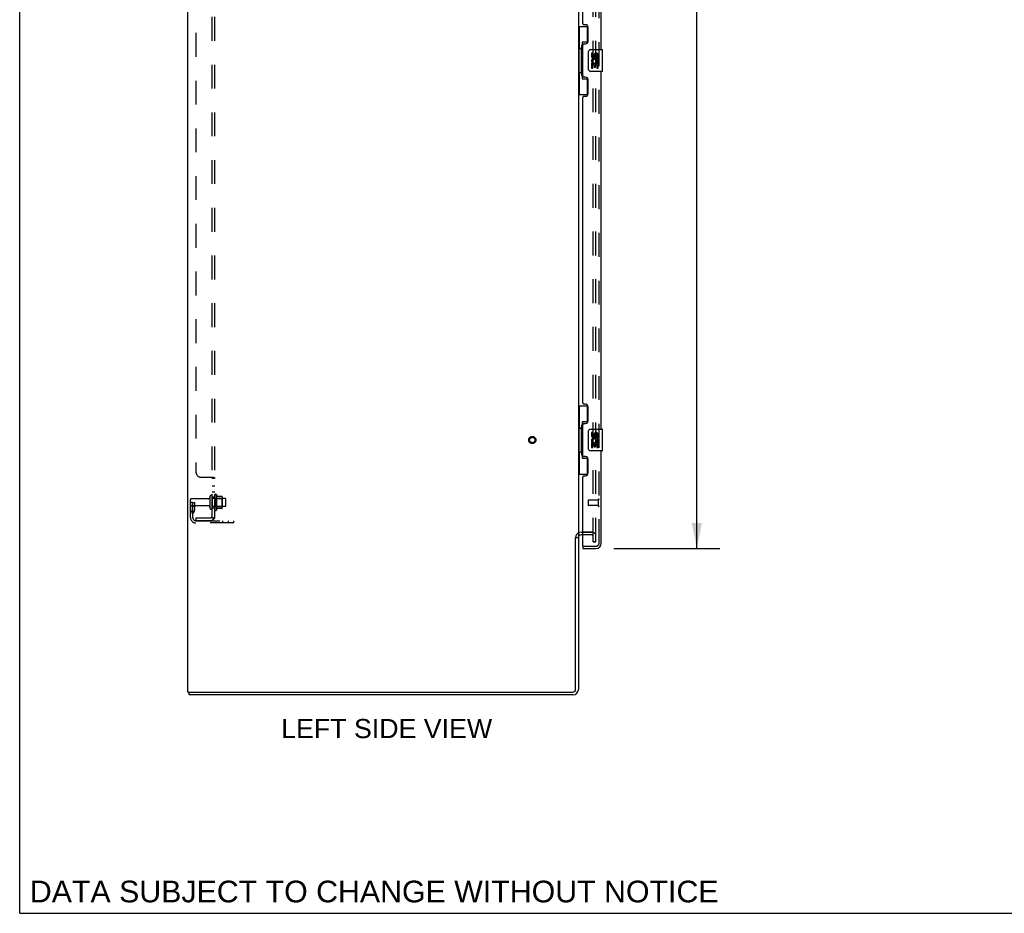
# Model space of a CAD drawing. Header units: inches. Extents: x 0 to 200, y 0 to 129.
# Tile 1 of 30: x 0 to 45, y 0 to 41. Entities that reach past the tile are written whole.
import ezdxf

# ---------------------------------------------------------------- set-up
doc = ezdxf.new("R2010")
doc.units = ezdxf.units.IN
doc.header["$LTSCALE"] = 11
doc.header["$MEASUREMENT"] = 0
doc.linetypes.add('HIDDEN', pattern=[0.2, 0.1, -0.1])
doc.layers.get('0').update_dxf_attribs({"linetype": 'CONTINUOUS'})
for name, color, linetype in [('DEFAULT_2', 8, 'HIDDEN'), ('DIMENSIONS', 7, 'CONTINUOUS'), ('MAIN_ENCLOSURE_DOOR_ASSEMBLY', 7, 'CONTINUOUS'), ('SUBPANEL', 7, 'CONTINUOUS')]:
    doc.layers.add(name, color=color, linetype=linetype)
doc.styles.get("Standard").update_dxf_attribs({"font": 'arial.ttf'})
doc.dimstyles.new('DIMSTYLE_1', dxfattribs={"dimtxt": 0.882353, "dimasz": 1.176471, "dimexe": 0.09, "dimexo": 0.07, "dimgap": 0.0375, "dimtad": 0, "dimtih": 1, "dimtoh": 1, "dimzin": 4, "dimdsep": 46, "dimtxsty": 'Standard', "dimblk": '_FILLED', "dimblk1": '_FILLED', "dimblk2": '_FILLED', "dimcen": 0.09, "dimazin": 1, "dimtfac": 1, "dimtdec": 3, "dimtofl": 0, "dimtmove": 0, "dimatfit": 3, "dimldrblk": '_FILLED', "dimfxl": 0, "dimtolj": 1, "dimtzin": 4, "dimarcsym": 0})

# ---------------------------------------------------------------- blocks, each defined once
blk = doc.blocks.new('_FILLED')
at = {"color": 0, "linetype": 'ByBlock'}
blk.add_solid([(0, 0), (-1, 0.2), (-1, -0.2)], dxfattribs=at)
blk = doc.blocks.new('*D2')
at = {"layer": 'DIMENSIONS', "color": 2, "linetype": 'Continuous'}
for p, q in [((27.382, 79.324), (32.265, 79.324)), ((31.207, 79.324), (31.207, 49.581)), ((31.207, 16.824), (31.207, 46.492)), ((27.382, 16.824), (32.265, 16.824))]:
    blk.add_line(p, q, dxfattribs=at)
at = {"layer": 'DIMENSIONS', "color": 2, "linetype": 'Continuous', "xscale": 1.1764705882, "yscale": 1.1764705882, "zscale": 1.1764705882}
for p, rotation in [((31.207, 79.324), 90), ((31.207, 16.824), 270)]:
    blk.add_blockref('_FILLED', p, dxfattribs=dict(at, rotation=rotation))
at = {"layer": 'DIMENSIONS', "color": 2, "linetype": 'Continuous', "insert": (31.207, 49.139), "char_height": 0.8824, "width": 3.69342, "attachment_point": 2, "line_spacing_factor": 0.9}
blk.add_mtext('62.50\\PDOOR', dxfattribs=at)

msp = doc.modelspace()

# ---------------------------------------------------------------- linework, layer by layer
at = {"color": 7, "linetype": 'Continuous'}
for p, q in [((0, 0), (0, 129.4118)), ((7.7471, 10.1993), (7.7471, 81.9493)), ((25.7471, 78.7931), (25.7471, 17.3556)), ((25.6221, 10.3243), (25.6221, 17.3179)), ((25.6284, 17.3243), (25.7471, 17.3243)), ((25.7471, 17.3243), (25.7471, 10.3243)), ((25.8721, 17.5744), (25.9511, 17.5744)), ((25.9511, 17.4493), (25.8721, 17.4493)), ((7.7471, 10.1993), (25.4971, 10.1993)), ((7.8096, 10.0743), (7.8096, 10.1993)), ((25.4971, 10.0743), (7.8096, 10.0743)), ((0, 0), (200, 0))]:
    msp.add_line(p, q, dxfattribs=at)
for centre, radius, start, end in [((25.8721, 17.3243), 0.125, 90, 180), ((25.4971, 10.3243), 0.25, 270, 360), ((25.4971, 10.3243), 0.125, 270, 360)]:
    msp.add_arc(centre, radius, start, end, dxfattribs=at)
at = {"color": 3, "linetype": 'Continuous'}
msp.add_arc((25.8721, 17.3243), 0.25, 90, 119.60905, dxfattribs=at)
at = {"layer": 'DEFAULT_2', "color": 8, "linetype": 'HIDDEN'}
for p, q in [((26.4346, 17.1369), (26.4346, 79.0117)), ((26.5596, 17.1369), (26.5596, 79.0117)), ((7.8721, 18.2481), (7.8721, 19.0853)), ((8.7036, 19.1153), (7.9021, 19.1153)), ((8.7661, 19.2138), (8.7661, 18.6848)), ((8.8721, 19.2138), (8.8721, 18.6848)), ((9.4671, 19.1323), (8.8721, 19.1323)), ((8.9971, 19.2834), (8.9971, 18.6152)), ((9.0171, 19.1328), (8.9971, 19.1528)), ((9.0171, 19.1328), (9.3131, 19.1328)), ((9.0171, 19.1328), (9.0171, 18.7658)), ((9.0671, 19.3051), (9.0671, 18.5935)), ((9.3226, 19.2268), (9.095, 19.2268)), ((9.3131, 19.1328), (9.3331, 19.1528)), ((9.3131, 19.1328), (9.3131, 18.7658)), ((9.3331, 19.2049), (9.3331, 18.6937)), ((9.4971, 18.7963), (9.4971, 19.1023)), ((7.9761, 18.9493), (7.8721, 18.9493)), ((8.7036, 18.7833), (7.9021, 18.7833)), ((7.9621, 18.6088), (7.9621, 18.9493)), ((7.9621, 18.7743), (8.0661, 18.7743)), ((7.9761, 18.9493), (8.0661, 18.9493)), ((7.9761, 18.2481), (7.9761, 18.9493)), ((8.0661, 18.6088), (8.0661, 18.9493)), ((9.4671, 18.7663), (8.8721, 18.7663)), ((9.0171, 18.7658), (8.9971, 18.7458)), ((9.0171, 18.7658), (9.3131, 18.7658)), ((9.3226, 18.6718), (9.095, 18.6718)), ((9.3131, 18.7658), (9.3331, 18.7458)), ((7.9602, 18.6029), (7.9113, 18.535)), ((8.0446, 18.5422), (7.9957, 18.4742)), ((8.1186, 18.1056), (9.8721, 18.1056)), ((9.8721, 18.0016), (8.1186, 18.0016)), ((9.3691, 18.0016), (9.3691, 18.1056)), ((9.6251, 18.0016), (9.6251, 18.1056)), ((9.8721, 18.0016), (9.8721, 18.1056)), ((25.8721, 17.5743), (26.3721, 17.5743)), ((26.3721, 17.5744), (25.9511, 17.5744)), ((26.3721, 17.4493), (25.9511, 17.4493)), ((26.5596, 17.1369), (26.4346, 17.1369)), ((26.4346, 17.1368), (26.5596, 17.1368))]:
    msp.add_line(p, q, dxfattribs=at)
for radius in [0.1635, 0.124]:
    msp.add_circle((23.6221, 21.8243), radius, dxfattribs=at)
for centre, radius, start, end in [((7.9021, 19.0853), 0.03, 90, 180), ((8.7036, 19.1778), 0.0625, 270, 360), ((8.8191, 19.2138), 0.053, 360, 180), ((9.0355, 19.2834), 0.0384, 34.44966, 180), ((8.467, 18.9493), 0.6977, 23.96793, 30.66313), ((9.1137, 19.2368), 0.01, 203.96793, 270), ((9.3226, 19.2168), 0.01, 5.19383, 90), ((9.1919, 19.2049), 0.1412, 0, 5.20805), ((9.4671, 19.1023), 0.03, 359.99999, 90), ((7.9021, 18.8133), 0.03, 180, 270), ((7.9521, 18.6088), 0.01, 324.24611, 360), ((7.9521, 18.6088), 0.114, 324.24611, 360), ((8.7036, 18.7208), 0.0625, 0, 90), ((8.8191, 18.6848), 0.053, 180, 0), ((9.0355, 18.6152), 0.0384, 180, 325.55034), ((8.467, 18.9493), 0.6977, 329.33687, 336.03207), ((9.1137, 18.6618), 0.01, 90, 156.03207), ((9.3226, 18.6818), 0.01, 270, 354.80617), ((9.1919, 18.6937), 0.1412, 354.79195, 360), ((9.4671, 18.7963), 0.03, 270, 0.00001), ((8.0801, 18.4135), 0.208, 144.24611, 180), ((8.1186, 18.2481), 0.2465, 180, 270), ((8.0801, 18.4135), 0.104, 144.24611, 180), ((8.1186, 18.2481), 0.1425, 180, 270), ((25.8721, 17.3243), 0.25, 119.60905, 180), ((26.3721, 17.3868), 0.1875, 0, 90), ((26.3721, 17.3868), 0.0625, 0, 90)]:
    msp.add_arc(centre, radius, start, end, dxfattribs=at)
at = {"layer": 'MAIN_ENCLOSURE_DOOR_ASSEMBLY', "color": 8, "linetype": 'HIDDEN'}
for p, q in [((26.7011, 17.0708), (26.7011, 79.0778)), ((26.6581, 19.0703), (26.6581, 18.7863)), ((26.2011, 19.0423), (26.2011, 18.8143)), ((26.6581, 19.0523), (26.2111, 19.0523)), ((26.6581, 18.8043), (26.2111, 18.8043)), ((25.9711, 16.9283), (26.5586, 16.9283))]:
    msp.add_line(p, q, dxfattribs=at)
at = {"layer": 'MAIN_ENCLOSURE_DOOR_ASSEMBLY', "color": 3, "linetype": 'Continuous'}
for p, q in [((26.8051, 39.8243), (26.8051, 56.3243)), ((25.9511, 41.0318), (25.9511, 55.1168)), ((26.0711, 40.9718), (26.0111, 40.9718)), ((26.2011, 40.2218), (26.2011, 40.8418)), ((25.9511, 38.6168), (25.9511, 40.0318)), ((26.0111, 40.0918), (26.0711, 40.0918)), ((26.8051, 22.3243), (26.8051, 38.8243)), ((26.0711, 38.5568), (26.0111, 38.5568)), ((26.2011, 37.8068), (26.2011, 38.4268)), ((26.0111, 37.6768), (26.0711, 37.6768)), ((25.9511, 23.5318), (25.9511, 37.6168)), ((26.0711, 23.4718), (26.0111, 23.4718)), ((26.2011, 22.7218), (26.2011, 23.3418)), ((25.9511, 21.1168), (25.9511, 22.5318)), ((26.0111, 22.5918), (26.0711, 22.5918)), ((26.0711, 21.0568), (26.0111, 21.0568)), ((26.2011, 20.3068), (26.2011, 20.9268)), ((26.8051, 17.0708), (26.8051, 21.3243)), ((25.9511, 16.9483), (25.9511, 20.1168)), ((26.0111, 20.1768), (26.0711, 20.1768)), ((25.9511, 16.8243), (26.5586, 16.8243))]:
    msp.add_line(p, q, dxfattribs=at)
at = {"layer": 'MAIN_ENCLOSURE_DOOR_ASSEMBLY', "color": 7, "linetype": 'Continuous'}
for p, q in [((25.7471, 40.8993), (26.1876, 40.8993)), ((25.7861, 40.8993), (25.7861, 39.8743)), ((26.1511, 40.8993), (26.1511, 40.1194)), ((26.1511, 40.1643), (25.9241, 40.1643)), ((25.9241, 40.1643), (25.9241, 38.4843)), ((25.7645, 39.8743), (25.8871, 39.8743)), ((25.7645, 39.8743), (25.7645, 38.7743)), ((25.8871, 39.9046), (25.8871, 39.925)), ((25.8871, 38.7743), (25.8871, 39.8743)), ((26.2102, 38.9243), (26.2102, 39.7243)), ((26.3101, 39.8243), (26.8501, 39.8243)), ((26.4107, 39.6701), (26.3478, 39.6701)), ((26.3478, 39.6701), (26.3478, 39.5338)), ((26.4107, 39.5338), (26.4107, 39.6701)), ((26.4758, 39.5963), (26.4758, 39.5273)), ((26.5364, 39.5338), (26.5364, 39.5758)), ((26.5993, 39.5758), (26.5993, 39.4395)), ((26.6621, 39.4395), (26.6621, 39.5758)), ((26.8651, 38.8393), (26.8651, 39.8093)), ((26.366, 39.2089), (26.3478, 39.2089)), ((26.3478, 39.2089), (26.3478, 38.9785)), ((26.4004, 39.2089), (26.4278, 39.2281)), ((26.4004, 39.2089), (26.6621, 39.2089)), ((26.4107, 39.146), (26.4758, 39.146)), ((26.4107, 38.9785), (26.4107, 39.146)), ((26.4758, 39.146), (26.4758, 39.0099)), ((26.5364, 39.146), (26.5993, 39.146)), ((26.5364, 39.0099), (26.5364, 39.146)), ((26.5915, 39.2448), (26.6492, 39.2199)), ((26.5993, 39.4395), (26.6621, 39.4395)), ((26.5993, 39.146), (26.5993, 38.9785)), ((26.6621, 38.9785), (26.6621, 39.2089)), ((25.7645, 38.7743), (25.8871, 38.7743)), ((25.7861, 38.7743), (25.7861, 37.7493)), ((25.8871, 38.7236), (25.8871, 38.744)), ((26.8501, 38.8243), (26.3101, 38.8243)), ((26.3478, 38.9785), (26.4107, 38.9785)), ((26.4758, 39.0099), (26.5364, 39.0099)), ((26.5993, 38.9785), (26.6621, 38.9785)), ((25.9241, 38.4843), (26.1511, 38.4843)), ((26.1511, 38.5292), (26.1511, 37.7493)), ((25.7471, 37.7493), (26.1876, 37.7493)), ((25.7471, 23.3993), (26.1876, 23.3993)), ((25.7861, 23.3993), (25.7861, 22.3743)), ((26.1511, 23.3993), (26.1511, 22.6194)), ((25.7645, 22.3743), (25.8871, 22.3743)), ((25.7645, 22.3743), (25.7645, 21.2743)), ((25.8871, 22.4046), (25.8871, 22.425)), ((25.8871, 21.2743), (25.8871, 22.3743)), ((26.1511, 22.6643), (25.9241, 22.6643)), ((25.9241, 22.6643), (25.9241, 20.9843)), ((26.3101, 22.3243), (26.8501, 22.3243)), ((26.8651, 21.3393), (26.8651, 22.3093)), ((26.2102, 21.4243), (26.2102, 22.2243)), ((26.4107, 22.1701), (26.3478, 22.1701)), ((26.3478, 22.1701), (26.3478, 22.0338)), ((26.4107, 22.0338), (26.4107, 22.1701)), ((26.4758, 22.0963), (26.4758, 22.0273)), ((26.5364, 22.0338), (26.5364, 22.0758)), ((26.5993, 22.0758), (26.5993, 21.9395)), ((26.5993, 21.9395), (26.6621, 21.9395)), ((26.6621, 21.9395), (26.6621, 22.0758)), ((26.366, 21.7089), (26.3478, 21.7089)), ((26.3478, 21.7089), (26.3478, 21.4785)), ((26.3478, 21.4785), (26.4107, 21.4785)), ((26.4004, 21.7089), (26.4278, 21.7281)), ((26.4004, 21.7089), (26.6621, 21.7089)), ((26.4107, 21.646), (26.4758, 21.646)), ((26.4107, 21.4785), (26.4107, 21.646)), ((26.4758, 21.646), (26.4758, 21.5099)), ((26.4758, 21.5099), (26.5364, 21.5099)), ((26.5364, 21.646), (26.5993, 21.646)), ((26.5364, 21.5099), (26.5364, 21.646)), ((26.5915, 21.7448), (26.6492, 21.7199)), ((26.5993, 21.646), (26.5993, 21.4785)), ((26.5993, 21.4785), (26.6621, 21.4785)), ((26.6621, 21.4785), (26.6621, 21.7089)), ((25.7645, 21.2743), (25.8871, 21.2743)), ((25.7861, 21.2743), (25.7861, 20.2493)), ((25.8871, 21.2236), (25.8871, 21.244)), ((25.9241, 20.9843), (26.1511, 20.9843)), ((26.1511, 21.0292), (26.1511, 20.2493)), ((26.8501, 21.3243), (26.3101, 21.3243)), ((25.7471, 20.2493), (26.1876, 20.2493)), ((25.9511, 16.9283), (25.9711, 16.9283)), ((25.9511, 16.9283), (25.9511, 16.8243))]:
    msp.add_line(p, q, dxfattribs=at)
for points in [[(25.9241, 40.1405), (25.9243, 40.1372), (25.9248, 40.1335), (25.9257, 40.1295), (25.927, 40.1252), (25.9287, 40.1205), (25.9307, 40.1153), (25.9332, 40.1098), (25.9362, 40.1038), (25.9395, 40.0974), (25.9434, 40.0905), (25.9477, 40.0831), (25.9525, 40.0752), (25.9578, 40.0669), (25.9601, 40.0633)], [(26.2102, 39.7243), (26.2104, 39.7306), (26.211, 39.7368), (26.2119, 39.7429), (26.2132, 39.7489), (26.2149, 39.7548), (26.2169, 39.7605)], [(25.9601, 38.5853), (25.9578, 38.5817), (25.9525, 38.5734), (25.9477, 38.5655), (25.9434, 38.5581), (25.9395, 38.5512), (25.9362, 38.5448), (25.9332, 38.5388), (25.9307, 38.5333), (25.9287, 38.5282), (25.927, 38.5234), (25.9257, 38.5191), (25.9248, 38.5151), (25.9243, 38.5114), (25.9241, 38.5081)], [(26.2169, 38.8881), (26.2149, 38.8938), (26.2132, 38.8997), (26.2119, 38.9057), (26.211, 38.9118), (26.2104, 38.918), (26.2102, 38.9243)], [(25.9241, 22.6405), (25.9243, 22.6372), (25.9248, 22.6335), (25.9257, 22.6295), (25.927, 22.6252), (25.9287, 22.6205), (25.9307, 22.6153), (25.9332, 22.6098), (25.9362, 22.6038), (25.9395, 22.5974), (25.9434, 22.5905), (25.9477, 22.5831), (25.9525, 22.5752), (25.9578, 22.5669), (25.9601, 22.5633)], [(26.2102, 22.2243), (26.2104, 22.2306), (26.211, 22.2368), (26.2119, 22.2429), (26.2132, 22.2489), (26.2149, 22.2548), (26.2169, 22.2605)], [(26.2169, 21.3881), (26.2149, 21.3938), (26.2132, 21.3997), (26.2119, 21.4057), (26.211, 21.4118), (26.2104, 21.418), (26.2102, 21.4243)], [(25.9601, 21.0853), (25.9578, 21.0817), (25.9525, 21.0734), (25.9477, 21.0655), (25.9434, 21.0581), (25.9395, 21.0512), (25.9362, 21.0448), (25.9332, 21.0388), (25.9307, 21.0333), (25.9287, 21.0282), (25.927, 21.0234), (25.9257, 21.0191), (25.9248, 21.0151), (25.9243, 21.0114), (25.9241, 21.0081)]]:
    msp.add_lwpolyline(points, dxfattribs=at)
at = {"layer": 'MAIN_ENCLOSURE_DOOR_ASSEMBLY', "color": 3, "linetype": 'Continuous'}
for centre, radius, start, end in [((26.0111, 41.0318), 0.06, 180, 270), ((26.0711, 40.8418), 0.13, 0, 90), ((26.0111, 40.0318), 0.06, 90, 180), ((26.0711, 40.2218), 0.13, 270, 360), ((26.0111, 38.6168), 0.06, 180, 270), ((26.0711, 38.4268), 0.13, 0, 90), ((26.0111, 37.6168), 0.06, 90, 180), ((26.0711, 37.8068), 0.13, 270, 360), ((26.0111, 23.5318), 0.06, 180, 270), ((26.0711, 23.3418), 0.13, 0, 90), ((26.0711, 22.7218), 0.13, 270, 360), ((26.0111, 22.5318), 0.06, 90, 180), ((26.0111, 21.1168), 0.06, 180, 270), ((26.0711, 20.9268), 0.13, 0, 90), ((26.0111, 20.1168), 0.06, 90, 180), ((26.0711, 20.3068), 0.13, 270, 360), ((25.9711, 16.9483), 0.02, 180, 270), ((26.5586, 17.0708), 0.2465, 270, 360)]:
    msp.add_arc(centre, radius, start, end, dxfattribs=at)
at = {"layer": 'MAIN_ENCLOSURE_DOOR_ASSEMBLY', "color": 7, "linetype": 'Continuous'}
for centre, radius, start, end in [((26.3101, 39.7243), 0.1, 90, 158.79459), ((26.4421, 39.5338), 0.0943, 180, 360), ((26.4421, 39.5338), 0.0314, 180, 261.22946), ((26.4414, 39.5387), 0.0362, 263.42855, 341.76278), ((26.5679, 39.5758), 0.0943, 68.69989, 167.43379), ((26.5678, 39.5758), 0.0314, 0, 180.04847), ((26.5679, 39.5758), 0.0943, 0, 68.67039), ((26.8501, 39.8093), 0.015, 0, 90), ((26.5017, 39.2821), 0.1541, 161.41988, 206.19629), ((26.505, 39.2823), 0.1572, 336.59665, 161.87913), ((26.505, 39.2823), 0.1572, 205.73705, 207.8532), ((26.505, 39.2823), 0.0943, 336.59665, 215.11217), ((26.3101, 38.9243), 0.1, 201.20502, 270), ((26.8501, 38.8393), 0.015, 270, 360), ((26.3101, 22.2243), 0.1, 90, 158.79459), ((26.8501, 22.3093), 0.015, 0, 90), ((26.5017, 21.7821), 0.1541, 161.41988, 206.19629), ((26.4421, 22.0338), 0.0943, 180, 360), ((26.505, 21.7823), 0.1572, 336.59665, 161.87913), ((26.505, 21.7823), 0.0943, 336.59665, 215.11217), ((26.4421, 22.0338), 0.0314, 180, 261.22946), ((26.4414, 22.0387), 0.0362, 263.42855, 341.76278), ((26.5679, 22.0758), 0.0943, 68.69989, 167.43379), ((26.5678, 22.0758), 0.0314, 0, 180.04847), ((26.5679, 22.0758), 0.0943, 0, 68.67039), ((26.3101, 21.4243), 0.1, 201.20502, 270), ((26.505, 21.7823), 0.1572, 205.73705, 207.8532), ((26.8501, 21.3393), 0.015, 270, 360)]:
    msp.add_arc(centre, radius, start, end, dxfattribs=at)
at = {"layer": 'MAIN_ENCLOSURE_DOOR_ASSEMBLY', "color": 8, "linetype": 'HIDDEN'}
for centre, radius, start, end in [((26.6796, 19.0703), 0.0215, 0, 180), ((26.2111, 19.0423), 0.01, 90, 180), ((26.2111, 18.8143), 0.01, 180, 270), ((26.6796, 18.7863), 0.0215, 180, 360), ((26.5586, 17.0708), 0.1425, 270, 360)]:
    msp.add_arc(centre, radius, start, end, dxfattribs=at)
at = {"layer": 'MAIN_ENCLOSURE_DOOR_ASSEMBLY', "color": 7, "linetype": 'Continuous'}
for centre, start_param, end_param in [((25.9913, 39.9148), 0.699287, 1.5140098), ((25.9913, 39.9148), -4.6556025, -3.8408796), ((25.9913, 38.7338), 0.699287, 1.5140098), ((25.9913, 38.7338), -4.6556025, -3.8408796), ((25.9913, 22.4148), 0.699287, 1.5140098), ((25.9913, 22.4148), -4.6556025, -3.8408796), ((25.9913, 21.2338), 0.699287, 1.5140098), ((25.9913, 21.2338), -4.6556025, -3.8408796)]:
    msp.add_ellipse(centre, major_axis=(0, 0.18), ratio=0.5794935, start_param=start_param, end_param=end_param, dxfattribs=at)
at = {"layer": 'SUBPANEL', "color": 8, "linetype": 'HIDDEN'}
for p, q in [((8.8721, 18.2306), (8.8721, 77.9181)), ((8.9971, 18.2306), (8.9971, 77.9181)), ((8.1221, 75.7931), (8.1221, 20.3556)), ((8.3721, 20.1056), (8.9432, 20.1056)), ((8.8593, 20.0847), (8.8611, 20.0834)), ((8.8703, 20.0755), (8.8711, 20.0741)), ((8.8721, 20.0702), (8.9971, 20.0702)), ((8.9637, 20.0946), (8.971, 20.0916)), ((8.971, 20.0916), (8.9745, 20.0901)), ((8.997, 20.0715), (8.9971, 20.0702)), ((8.8721, 19.7085), (8.9971, 19.7085)), ((8.8721, 19.4275), (8.9971, 19.4275)), ((8.8721, 19.1993), (8.9971, 19.1993)), ((8.8721, 18.6993), (8.9971, 18.6993)), ((8.1221, 18.2306), (8.7601, 18.2306)), ((8.1221, 18.2306), (8.1221, 18.1056)), ((8.9432, 18.192), (8.8466, 18.2714)), ((8.8721, 18.2306), (8.9971, 18.2306)), ((8.9026, 18.2377), (8.901, 18.2383)), ((8.9043, 18.2371), (8.9026, 18.2377)), ((8.9058, 18.2366), (8.9043, 18.2371)), ((8.9074, 18.2361), (8.9058, 18.2366)), ((8.9089, 18.2357), (8.9074, 18.2361)), ((8.9104, 18.2352), (8.9089, 18.2357)), ((8.9119, 18.2348), (8.9104, 18.2352)), ((8.9134, 18.2344), (8.9119, 18.2348)), ((8.9169, 18.2334), (8.9155, 18.2338)), ((8.9183, 18.2331), (8.9169, 18.2334)), ((8.9196, 18.2327), (8.9183, 18.2331)), ((8.7601, 18.1056), (8.1221, 18.1056))]:
    msp.add_line(p, q, dxfattribs=at)
for points in [[(8.8466, 20.1056), (8.8463, 20.1039), (8.8461, 20.1023), (8.8461, 20.1008), (8.8463, 20.0993), (8.8466, 20.0979), (8.8472, 20.0965), (8.8479, 20.0951), (8.8488, 20.0937), (8.85, 20.0922), (8.8513, 20.0909), (8.8527, 20.0896), (8.8541, 20.0884), (8.8558, 20.0872), (8.8575, 20.0859), (8.8593, 20.0847)], [(8.8466, 20.1056), (8.8463, 20.1039), (8.8461, 20.1023)], [(8.8461, 20.1008), (8.8463, 20.0993), (8.8466, 20.0979), (8.8472, 20.0965)], [(8.8488, 20.0937), (8.85, 20.0922), (8.8513, 20.0909), (8.8527, 20.0896), (8.8541, 20.0884), (8.8558, 20.0872)], [(8.8611, 20.0834), (8.8629, 20.0822), (8.8646, 20.0809), (8.8663, 20.0796), (8.8679, 20.0782), (8.8692, 20.0769), (8.8703, 20.0755), (8.8711, 20.0741), (8.8717, 20.0728), (8.872, 20.0715), (8.8721, 20.0702)], [(8.8646, 20.0809), (8.8663, 20.0796), (8.8679, 20.0782), (8.8692, 20.0769)], [(8.8717, 20.0728), (8.872, 20.0715), (8.8721, 20.0702)], [(8.9432, 20.1056), (8.9452, 20.104), (8.9475, 20.1024), (8.9502, 20.1008), (8.9533, 20.0993), (8.9566, 20.0977), (8.9601, 20.0962), (8.9637, 20.0946)], [(8.9452, 20.104), (8.9475, 20.1024), (8.9502, 20.1008)], [(8.9745, 20.0901), (8.9779, 20.0885), (8.9811, 20.087), (8.9841, 20.0854), (8.9869, 20.0838), (8.9896, 20.082), (8.992, 20.0801), (8.9938, 20.0782), (8.9952, 20.0764), (8.9961, 20.0747), (8.9967, 20.073), (8.997, 20.0715), (8.9971, 20.0702)], [(8.9841, 20.0854), (8.9869, 20.0838), (8.9896, 20.082), (8.992, 20.0801), (8.9938, 20.0782)], [(8.9952, 20.0764), (8.9961, 20.0747), (8.9967, 20.073)], [(8.8466, 18.2714), (8.8463, 18.2708), (8.8461, 18.2701), (8.8461, 18.2694), (8.8463, 18.2685), (8.8466, 18.2676), (8.8472, 18.2666), (8.8479, 18.2654), (8.8488, 18.2641), (8.85, 18.2626), (8.8513, 18.2611), (8.8527, 18.2596), (8.8541, 18.258), (8.8575, 18.2543)], [(8.8575, 18.2543), (8.8593, 18.2524), (8.8611, 18.2504), (8.8629, 18.2483), (8.8646, 18.2462), (8.8663, 18.244), (8.8679, 18.2417), (8.8692, 18.2396), (8.8703, 18.2375), (8.8711, 18.2356), (8.8717, 18.2337), (8.872, 18.2321), (8.8721, 18.2306)], [(8.8682, 18.2535), (8.8681, 18.2536), (8.8681, 18.2536), (8.8682, 18.2535), (8.8684, 18.2534), (8.8686, 18.2532), (8.8689, 18.253), (8.8692, 18.2528), (8.8696, 18.2525), (8.87, 18.2522), (8.8704, 18.2519), (8.8708, 18.2515), (8.8713, 18.2512), (8.8717, 18.2508)], [(8.901, 18.2383), (8.8993, 18.2389), (8.8984, 18.2392), (8.8975, 18.2395), (8.8966, 18.2399), (8.8957, 18.2402), (8.8947, 18.2406), (8.8938, 18.2409), (8.8929, 18.2413), (8.8919, 18.2417), (8.891, 18.2421), (8.8901, 18.2425), (8.8891, 18.2429), (8.8882, 18.2432), (8.8873, 18.2436), (8.8864, 18.244), (8.8856, 18.2444), (8.8847, 18.2448), (8.8839, 18.2452), (8.8831, 18.2455), (8.8823, 18.2459), (8.8815, 18.2463), (8.8807, 18.2466), (8.88, 18.247), (8.8792, 18.2474), (8.8785, 18.2477), (8.8778, 18.2481), (8.877, 18.2485), (8.8763, 18.2488), (8.8757, 18.2492), (8.875, 18.2496), (8.8743, 18.2499), (8.8737, 18.2503), (8.873, 18.2506), (8.8724, 18.251), (8.8718, 18.2513), (8.8712, 18.2516), (8.8707, 18.252), (8.8701, 18.2523), (8.8696, 18.2526), (8.8692, 18.2529), (8.8688, 18.2531), (8.8684, 18.2533), (8.8682, 18.2535), (8.8682, 18.2535)], [(8.9155, 18.2338), (8.9141, 18.2342), (8.9134, 18.2344)], [(8.9318, 18.2305), (8.9319, 18.2305), (8.9318, 18.2305), (8.9317, 18.2305), (8.9314, 18.2305), (8.9311, 18.2305), (8.9307, 18.2306), (8.9303, 18.2306), (8.9298, 18.2307), (8.9293, 18.2308), (8.9288, 18.2309), (8.9282, 18.231), (8.9277, 18.2311), (8.9271, 18.2312), (8.9265, 18.2313), (8.9259, 18.2314), (8.9253, 18.2315), (8.9247, 18.2316), (8.9241, 18.2317), (8.9235, 18.2319), (8.9229, 18.232), (8.9222, 18.2321), (8.9216, 18.2323), (8.9209, 18.2324), (8.9203, 18.2326), (8.9196, 18.2327)], [(8.9287, 18.2306), (8.9293, 18.2305), (8.9298, 18.2305), (8.9303, 18.2305), (8.9307, 18.2305), (8.9311, 18.2305), (8.9315, 18.2305), (8.9317, 18.2305), (8.9318, 18.2305)], [(8.9432, 18.192), (8.9452, 18.1942), (8.9475, 18.1963), (8.9502, 18.1983), (8.9533, 18.2002), (8.9566, 18.2021), (8.9601, 18.2039), (8.9637, 18.2056), (8.9674, 18.2072), (8.9745, 18.2103)], [(8.9745, 18.2103), (8.9779, 18.2119), (8.9811, 18.2134), (8.9841, 18.2149), (8.9869, 18.2165), (8.9896, 18.2183), (8.992, 18.2202), (8.9938, 18.2221), (8.9952, 18.224), (8.9961, 18.2258), (8.9967, 18.2275), (8.997, 18.2291), (8.9971, 18.2306)]]:
    msp.add_lwpolyline(points, dxfattribs=at)
for centre, radius, start, end in [((8.3721, 20.3556), 0.25, 180, 270), ((8.7601, 18.3426), 0.237, 270, 360), ((8.7601, 18.3426), 0.112, 270, 360)]:
    msp.add_arc(centre, radius, start, end, dxfattribs=at)

# ---------------------------------------------------------------- texts
at = {"layer": 'DIMENSIONS', "color": 2, "linetype": 'Continuous', "attachment_point": 2, "line_spacing_factor": 0.9}
for s, insert, char_height, width in [('LEFT SIDE VIEW', (16.9128, 8.961), 0.882353, 9.702602), ('DATA SUBJECT TO CHANGE WITHOUT NOTICE', (16.3378, 1.5054), 1, 31.680297)]:
    msp.add_mtext(s, dxfattribs=dict(at, insert=insert, char_height=char_height, width=width))

# ---------------------------------------------------------------- dimensions: what is measured, and where the dimension line sits
at = {"layer": 'DIMENSIONS', "color": 2, "linetype": 'Continuous'}
dim = msp.add_linear_dim(base=(31.2065, 79.3243), p1=(27.3122, 16.8243), p2=(27.3122, 79.3243), angle=90, text='<>\\PDOOR', dimstyle='DIMSTYLE_1', dxfattribs=at)
dim.commit()
dim.dimension.update_dxf_attribs({"geometry": '*D2', "text_midpoint": (31.2065, 48.0365), "dimtype": 160})

doc.saveas('drawing.dxf')
